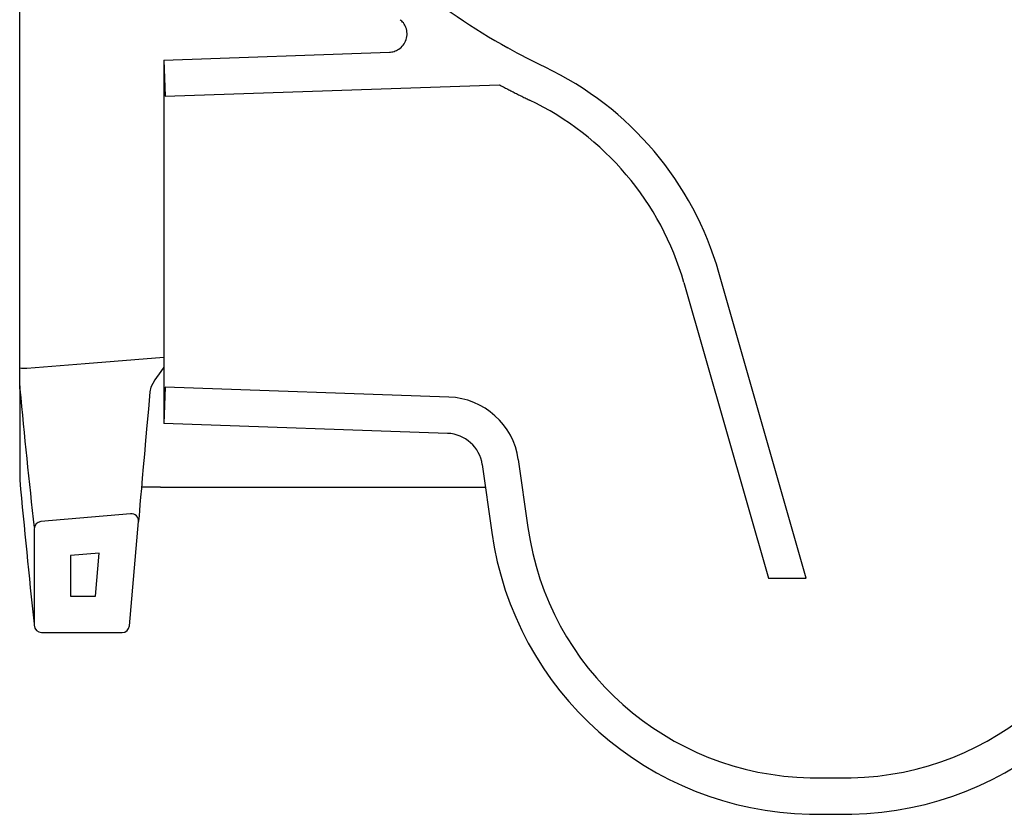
# Model space of a CAD drawing. Header units: millimetres. Extents: x 4106.193 to 4106.673, y 2364.036 to 2364.428.
# Tile 1 of 2: x 4106.193 to 4106.463, y 2364.036 to 2364.254. Entities that reach past the tile are written whole.
import ezdxf

# ---------------------------------------------------------------- set-up
doc = ezdxf.new("R2010")
doc.units = ezdxf.units.MM
doc.layers.add('SANINDUSA', color=3, linetype='Continuous')

msp = doc.modelspace()

# ---------------------------------------------------------------- linework, layer by layer
at = {"layer": 'SANINDUSA'}
for p, q in [((4106.192648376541, 2364.248358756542), (4106.192648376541, 2364.269798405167)), ((4106.192648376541, 2364.158498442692), (4106.192648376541, 2364.248358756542)), ((4106.232299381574, 2364.243221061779), (4106.294323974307, 2364.245387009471)), ((4106.232299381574, 2364.243221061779), (4106.232648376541, 2364.233227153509)), ((4106.232299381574, 2364.243221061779), (4106.232299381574, 2364.143233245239)), ((4106.232648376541, 2364.233227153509), (4106.324480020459, 2364.236433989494)), ((4106.408927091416, 2364.100727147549), (4106.384895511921, 2364.184751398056)), ((4106.375281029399, 2364.182001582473), (4106.398526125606, 2364.100727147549)), ((4106.192648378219, 2364.153596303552), (4106.192648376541, 2364.158498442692)), ((4106.192648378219, 2364.153596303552), (4106.192648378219, 2364.12767387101)), ((4106.19272618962, 2364.152712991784), (4106.192651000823, 2364.153704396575)), ((4106.232648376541, 2364.153227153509), (4106.232299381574, 2364.143233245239)), ((4106.310638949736, 2364.15050366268), (4106.232648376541, 2364.153227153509)), ((4106.310289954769, 2364.14050975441), (4106.232299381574, 2364.143233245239)), ((4106.31984364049, 2364.131907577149), (4106.322466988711, 2364.113241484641)), ((4106.329746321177, 2364.133299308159), (4106.332369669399, 2364.11463321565)), ((4106.231326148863, 2364.125727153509), (4106.226147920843, 2364.125727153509)), ((4106.231326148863, 2364.125727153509), (4106.32071224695, 2364.125727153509)), ((4106.22315024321, 2364.118395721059), (4106.198474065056, 2364.116236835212)), ((4106.222808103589, 2364.087552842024), (4106.225316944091, 2364.116229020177)), ((4106.214524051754, 2364.107602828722), (4106.206648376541, 2364.106913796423)), ((4106.213485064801, 2364.095727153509), (4106.214524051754, 2364.107602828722)), ((4106.398526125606, 2364.100727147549), (4106.408927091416, 2364.100727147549)), ((4106.206648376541, 2364.095727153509), (4106.213485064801, 2364.095727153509)), ((4106.198648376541, 2364.085727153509), (4106.220815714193, 2364.085727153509))]:
    msp.add_line(p, q, dxfattribs=at)
at = {"layer": 'SANINDUSA', "flags": 128}
for points in [[(4106.194578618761, 2364.158428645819), (4106.210631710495, 2364.159735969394), (4106.232299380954, 2364.161501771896)], [(4106.232299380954, 2364.158704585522), (4106.23143762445, 2364.15752524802), (4106.229788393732, 2364.155279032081)], [(4106.229788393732, 2364.155279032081), (4106.228705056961, 2364.153202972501), (4106.228441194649, 2364.151939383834)], [(4106.228441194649, 2364.151939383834), (4106.228023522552, 2364.147165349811), (4106.227633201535, 2364.142703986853), (4106.227271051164, 2364.138564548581), (4106.226937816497, 2364.134755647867), (4106.226634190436, 2364.131285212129), (4106.226360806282, 2364.128160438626), (4106.22611823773, 2364.125387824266), (4106.225906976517, 2364.122973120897), (4106.225727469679, 2364.120921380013), (4106.225580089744, 2364.11923680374), (4106.225465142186, 2364.117922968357), (4106.225382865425, 2364.116982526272), (4106.225333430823, 2364.116417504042), (4106.225316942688, 2364.116229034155)]]:
    msp.add_lwpolyline(points, dxfattribs=at)
at = {"layer": 'SANINDUSA'}
for centre, radius, start, end in [((4106.298363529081, 2364.160001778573), 0.09000182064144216, 15.96143069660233, 64.51214362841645), ((4106.298363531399, 2364.160001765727), 0.08000183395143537, 15.96150196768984, 64.51209415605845), ((4106.19410763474, 2364.172128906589), 0.01370835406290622, 263.8892769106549, 271.968924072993), ((4108.394934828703, 2364.35782221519), 2.211739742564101, 185.3210613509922, 186.3140760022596), ((4106.309940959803, 2364.13051584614), 0.02000000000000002, 8.000000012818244, 88.00000002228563), ((4106.309940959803, 2364.13051584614), 0.01000000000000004, 8.000000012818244, 88.00000002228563), ((4109.499730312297, 2364.438767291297), 3.321683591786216, 185.3742615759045, 186.0597656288), ((4106.223324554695, 2364.116403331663), 0.00199999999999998, 355.0000000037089, 95.00000002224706), ((4106.198648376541, 2364.114244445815), 0.001999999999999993, 95.00000002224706, 180), ((4106.411591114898, 2364.125767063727), 0.09000000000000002, 188.0000000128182, 268.8728292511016), ((4106.411591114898, 2364.125767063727), 0.08000000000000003, 188.0000000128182, 268.8728292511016), ((4106.419705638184, 2364.125767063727), 0.07999999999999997, 271.1271707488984, 351.9999999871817), ((4106.419705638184, 2364.125767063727), 0.09000000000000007, 271.1271707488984, 351.9999999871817), ((4106.198648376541, 2364.087727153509), 0.001999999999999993, 180, 270), ((4106.220815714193, 2364.087727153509), 0.001999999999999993, 270, 355.0000000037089), ((4106.415648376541, 2364.33197715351), 0.286250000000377, 268.8728292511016, 271.1271707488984), ((4106.415648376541, 2364.33197715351), 0.296250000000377, 268.8728292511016, 271.1271707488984)]:
    msp.add_arc(centre, radius, start, end, dxfattribs=at)
for points, knots in [([(4106.28351367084, 2364.290727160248), (4106.286125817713, 2364.280762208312), (4106.291784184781, 2364.271767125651), (4106.308293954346, 2364.258048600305), (4106.317353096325, 2364.251843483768), (4106.326878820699, 2364.24652397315)], [0.3976966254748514, 0.3976966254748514, 0.3976966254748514, 0.3976966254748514, 0.5875444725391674, 0.5875444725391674, 0.7873645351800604, 0.7873645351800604, 0.7873645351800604, 0.7873645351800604]), ([(4106.294323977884, 2364.24538700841), (4106.294714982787, 2364.245400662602), (4106.295137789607, 2364.24546137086), (4106.296013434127, 2364.245721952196), (4106.2964663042, 2364.245922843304), (4106.297333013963, 2364.246493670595), (4106.297745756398, 2364.246864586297), (4106.298440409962, 2364.247755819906), (4106.298720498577, 2364.24827569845), (4106.299082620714, 2364.249382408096), (4106.29916401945, 2364.249967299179), (4106.299130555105, 2364.251096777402), (4106.299016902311, 2364.251639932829), (4106.29865526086, 2364.252612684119), (4106.298408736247, 2364.253042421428), (4106.297856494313, 2364.253770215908), (4106.297551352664, 2364.254069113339), (4106.297244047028, 2364.254311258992)], [0, 0, 0, 0, 0.1250000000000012, 0.1250000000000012, 0.2500000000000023, 0.2500000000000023, 0.3750000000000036, 0.3750000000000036, 0.5000000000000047, 0.5000000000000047, 0.6250000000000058, 0.6250000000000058, 0.7500000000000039, 0.7500000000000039, 0.875000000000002, 0.875000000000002, 1, 1, 1, 1]), ([(4106.324480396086, 2364.236433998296), (4106.324871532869, 2364.236224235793), (4106.325653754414, 2364.235804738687), (4106.32683262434, 2364.235186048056), (4106.328015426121, 2364.234575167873), (4106.32920253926, 2364.233972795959), (4106.330393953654, 2364.233378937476), (4106.33158933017, 2364.232792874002), (4106.332389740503, 2364.232409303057), (4106.332789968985, 2364.232217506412)], [0, 0, 0, 0, 0.1428785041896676, 0.2857380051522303, 0.4285856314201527, 0.5714285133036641, 0.7142737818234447, 0.8571285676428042, 1, 1, 1, 1])]:
    msp.add_open_spline(points, degree=3, knots=knots, dxfattribs=at)
for points in [[(4106.337093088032, 2364.241244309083), (4106.333634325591, 2364.242893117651), (4106.330227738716, 2364.244653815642), (4106.326878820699, 2364.24652397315)], [(4106.196648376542, 2364.114244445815), (4106.196648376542, 2364.10540534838), (4106.196648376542, 2364.096566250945), (4106.196648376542, 2364.087727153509)], [(4106.206648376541, 2364.106913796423), (4106.206648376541, 2364.103184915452), (4106.206648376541, 2364.099456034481), (4106.206648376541, 2364.095727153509)]]:
    msp.add_open_spline(points, degree=3, dxfattribs=at)

doc.saveas('drawing.dxf')
